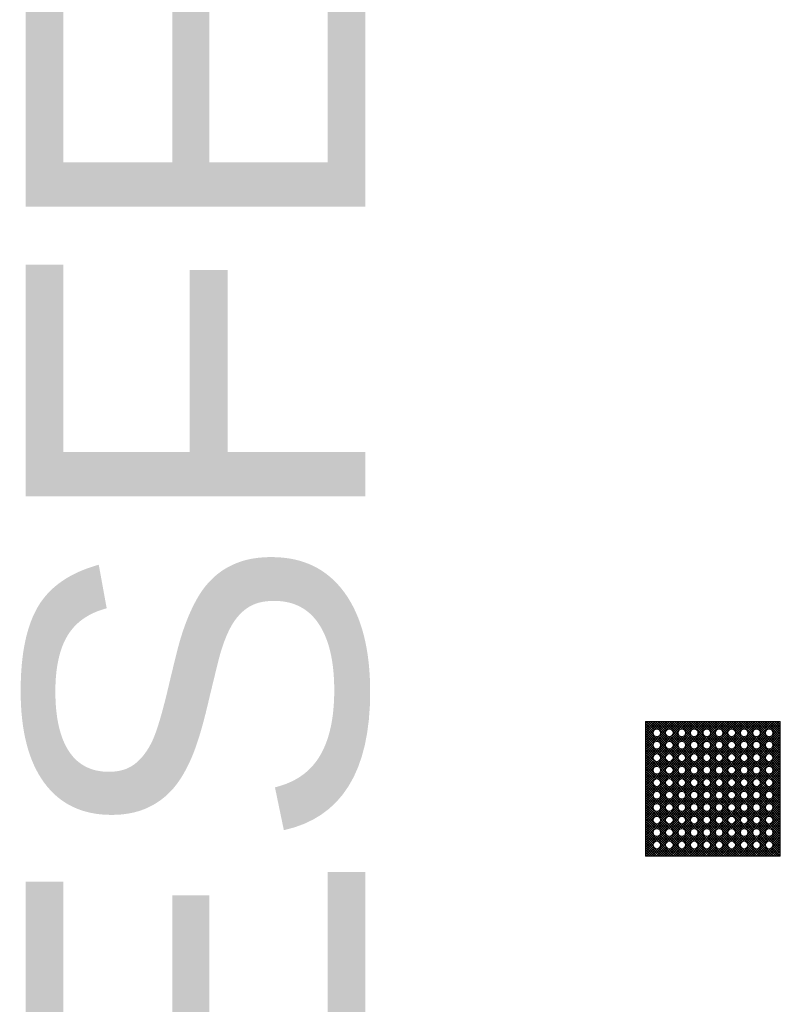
# Model space of a CAD drawing. Header units: metres. Extents: x 0.4 to 30.1, y -10.7 to 8.6.
# Tile 256 of 256: x 24 to 27.4, y -0.1 to 4.3. Entities that reach past the tile are written whole.
import ezdxf

# ---------------------------------------------------------------- set-up
doc = ezdxf.new("R2010")
doc.units = ezdxf.units.M
doc.layers.add('_Bodenaufbauten 20230510 (2D)', color=7, linetype='Continuous', lineweight=9)
doc.layers.add('Keine', color=7, linetype='Continuous', lineweight=9)
doc.styles.add('Arial', font='arial.ttf')

# ---------------------------------------------------------------- blocks, each defined once
blk = doc.blocks.new('Bodenaufbauten 20230510 (2D)')
at = {"layer": 'Keine', "linetype": 'Continuous', "lineweight": 5, "true_color": 0xb9b9b9, "transparency": 33554687}
h = blk.add_hatch(dxfattribs=at)
h.set_pattern_fill('Dämm', color=9, style=0, pattern_type=2)
h.set_pattern_definition([(-45, (0, 0), (0.0053033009, 0.0053033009), []), (-135, (0, 0), (0.0053033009, -0.0053033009), [])])
h.paths.add_polyline_path([(26.765, 1.16), (27.365, 1.16), (27.365, 0.56), (26.765, 0.56)])
at = {"layer": 'Keine', "color": 7, "linetype": 'Continuous', "lineweight": 9, "transparency": 33554687, "flags": 128}
blk.add_lwpolyline([(26.765, 1.16), (27.365, 1.16), (27.365, 0.56), (26.765, 0.56)], close=True, dxfattribs=at)
at = {"layer": 'Keine', "insert": (24.0032, -4), "char_height": 1.513086, "attachment_point": 1, "rotation": 90, "line_spacing_factor": 0.968982, "style": 'Arial'}
blk.add_mtext('COESFELD', dxfattribs=at)
at = {"color": 255, "linetype": 'Continuous', "lineweight": 9, "transparency": 33554687}
for points in [[(26.815, 1.0935), (26.80333, 1.09833), (26.7985, 1.11), (26.80333, 1.12167), (26.815, 1.1265), (26.82667, 1.12167), (26.8315, 1.11), (26.82667, 1.09833)], [(26.87056, 1.0935), (26.85889, 1.09833), (26.85406, 1.11), (26.85889, 1.12167), (26.87056, 1.1265), (26.88222, 1.12167), (26.88706, 1.11), (26.88222, 1.09833)], [(26.92611, 1.0935), (26.91444, 1.09833), (26.90961, 1.11), (26.91444, 1.12167), (26.92611, 1.1265), (26.93778, 1.12167), (26.94261, 1.11), (26.93778, 1.09833)], [(26.98167, 1.0935), (26.97, 1.09833), (26.96517, 1.11), (26.97, 1.12167), (26.98167, 1.1265), (26.99333, 1.12167), (26.99817, 1.11), (26.99333, 1.09833)], [(27.03722, 1.0935), (27.02555, 1.09833), (27.02072, 1.11), (27.02555, 1.12167), (27.03722, 1.1265), (27.04889, 1.12167), (27.05372, 1.11), (27.04889, 1.09833)], [(27.09278, 1.0935), (27.08111, 1.09833), (27.07628, 1.11), (27.08111, 1.12167), (27.09278, 1.1265), (27.10445, 1.12167), (27.10928, 1.11), (27.10445, 1.09833)], [(27.14833, 1.0935), (27.13667, 1.09833), (27.13183, 1.11), (27.13667, 1.12167), (27.14833, 1.1265), (27.16, 1.12167), (27.16483, 1.11), (27.16, 1.09833)], [(27.20389, 1.0935), (27.19222, 1.09833), (27.18739, 1.11), (27.19222, 1.12167), (27.20389, 1.1265), (27.21556, 1.12167), (27.22039, 1.11), (27.21556, 1.09833)], [(27.25944, 1.0935), (27.24778, 1.09833), (27.24294, 1.11), (27.24778, 1.12167), (27.25944, 1.1265), (27.27111, 1.12167), (27.27594, 1.11), (27.27111, 1.09833)], [(27.315, 1.0935), (27.30333, 1.09833), (27.2985, 1.11), (27.30333, 1.12167), (27.315, 1.1265), (27.32667, 1.12167), (27.3315, 1.11), (27.32667, 1.09833)], [(26.815, 1.07094), (26.82667, 1.06611), (26.8315, 1.05444), (26.82667, 1.04278), (26.815, 1.03794), (26.80333, 1.04278), (26.7985, 1.05444), (26.80333, 1.06611)], [(26.87056, 1.07094), (26.88222, 1.06611), (26.88706, 1.05444), (26.88222, 1.04278), (26.87056, 1.03794), (26.85889, 1.04278), (26.85406, 1.05444), (26.85889, 1.06611)], [(26.92611, 1.07094), (26.93778, 1.06611), (26.94261, 1.05444), (26.93778, 1.04278), (26.92611, 1.03794), (26.91444, 1.04278), (26.90961, 1.05444), (26.91444, 1.06611)], [(26.98167, 1.07094), (26.99333, 1.06611), (26.99817, 1.05444), (26.99333, 1.04278), (26.98167, 1.03794), (26.97, 1.04278), (26.96517, 1.05444), (26.97, 1.06611)], [(27.03722, 1.07094), (27.04889, 1.06611), (27.05372, 1.05444), (27.04889, 1.04278), (27.03722, 1.03794), (27.02555, 1.04278), (27.02072, 1.05444), (27.02555, 1.06611)], [(27.09278, 1.07094), (27.10445, 1.06611), (27.10928, 1.05444), (27.10445, 1.04278), (27.09278, 1.03794), (27.08111, 1.04278), (27.07628, 1.05444), (27.08111, 1.06611)], [(27.14833, 1.07094), (27.16, 1.06611), (27.16483, 1.05444), (27.16, 1.04278), (27.14833, 1.03794), (27.13667, 1.04278), (27.13183, 1.05444), (27.13667, 1.06611)], [(27.20389, 1.07094), (27.21556, 1.06611), (27.22039, 1.05444), (27.21556, 1.04278), (27.20389, 1.03794), (27.19222, 1.04278), (27.18739, 1.05444), (27.19222, 1.06611)], [(27.25944, 1.07094), (27.27111, 1.06611), (27.27594, 1.05444), (27.27111, 1.04278), (27.25944, 1.03794), (27.24778, 1.04278), (27.24294, 1.05444), (27.24778, 1.06611)], [(27.315, 1.07094), (27.32667, 1.06611), (27.3315, 1.05444), (27.32667, 1.04278), (27.315, 1.03794), (27.30333, 1.04278), (27.2985, 1.05444), (27.30333, 1.06611)], [(26.815, 1.01539), (26.82667, 1.01056), (26.8315, 0.99889), (26.82667, 0.98722), (26.815, 0.98239), (26.80333, 0.98722), (26.7985, 0.99889), (26.80333, 1.01056)], [(26.87056, 1.01539), (26.88222, 1.01056), (26.88706, 0.99889), (26.88222, 0.98722), (26.87056, 0.98239), (26.85889, 0.98722), (26.85406, 0.99889), (26.85889, 1.01056)], [(26.92611, 1.01539), (26.93778, 1.01056), (26.94261, 0.99889), (26.93778, 0.98722), (26.92611, 0.98239), (26.91444, 0.98722), (26.90961, 0.99889), (26.91444, 1.01056)], [(26.98167, 1.01539), (26.99333, 1.01056), (26.99817, 0.99889), (26.99333, 0.98722), (26.98167, 0.98239), (26.97, 0.98722), (26.96517, 0.99889), (26.97, 1.01056)], [(27.03722, 1.01539), (27.04889, 1.01056), (27.05372, 0.99889), (27.04889, 0.98722), (27.03722, 0.98239), (27.02555, 0.98722), (27.02072, 0.99889), (27.02555, 1.01056)], [(27.09278, 1.01539), (27.10445, 1.01056), (27.10928, 0.99889), (27.10445, 0.98722), (27.09278, 0.98239), (27.08111, 0.98722), (27.07628, 0.99889), (27.08111, 1.01056)], [(27.14833, 1.01539), (27.16, 1.01056), (27.16483, 0.99889), (27.16, 0.98722), (27.14833, 0.98239), (27.13667, 0.98722), (27.13183, 0.99889), (27.13667, 1.01056)], [(27.20389, 1.01539), (27.21556, 1.01056), (27.22039, 0.99889), (27.21556, 0.98722), (27.20389, 0.98239), (27.19222, 0.98722), (27.18739, 0.99889), (27.19222, 1.01056)], [(27.25944, 1.01539), (27.27111, 1.01056), (27.27594, 0.99889), (27.27111, 0.98722), (27.25944, 0.98239), (27.24778, 0.98722), (27.24294, 0.99889), (27.24778, 1.01056)], [(27.315, 1.01539), (27.32667, 1.01056), (27.3315, 0.99889), (27.32667, 0.98722), (27.315, 0.98239), (27.30333, 0.98722), (27.2985, 0.99889), (27.30333, 1.01056)], [(26.815, 0.95983), (26.82667, 0.955), (26.8315, 0.94333), (26.82667, 0.93167), (26.815, 0.92683), (26.80333, 0.93167), (26.7985, 0.94333), (26.80333, 0.955)], [(26.87056, 0.95983), (26.88222, 0.955), (26.88706, 0.94333), (26.88222, 0.93167), (26.87056, 0.92683), (26.85889, 0.93167), (26.85406, 0.94333), (26.85889, 0.955)], [(26.92611, 0.95983), (26.93778, 0.955), (26.94261, 0.94333), (26.93778, 0.93167), (26.92611, 0.92683), (26.91444, 0.93167), (26.90961, 0.94333), (26.91444, 0.955)], [(26.98167, 0.95983), (26.99333, 0.955), (26.99817, 0.94333), (26.99333, 0.93167), (26.98167, 0.92683), (26.97, 0.93167), (26.96517, 0.94333), (26.97, 0.955)], [(27.03722, 0.95983), (27.04889, 0.955), (27.05372, 0.94333), (27.04889, 0.93167), (27.03722, 0.92683), (27.02555, 0.93167), (27.02072, 0.94333), (27.02555, 0.955)], [(27.09278, 0.95983), (27.10445, 0.955), (27.10928, 0.94333), (27.10445, 0.93167), (27.09278, 0.92683), (27.08111, 0.93167), (27.07628, 0.94333), (27.08111, 0.955)], [(27.14833, 0.95983), (27.16, 0.955), (27.16483, 0.94333), (27.16, 0.93167), (27.14833, 0.92683), (27.13667, 0.93167), (27.13183, 0.94333), (27.13667, 0.955)], [(27.20389, 0.95983), (27.21556, 0.955), (27.22039, 0.94333), (27.21556, 0.93167), (27.20389, 0.92683), (27.19222, 0.93167), (27.18739, 0.94333), (27.19222, 0.955)], [(27.25944, 0.95983), (27.27111, 0.955), (27.27594, 0.94333), (27.27111, 0.93167), (27.25944, 0.92683), (27.24778, 0.93167), (27.24294, 0.94333), (27.24778, 0.955)], [(27.315, 0.95983), (27.32667, 0.955), (27.3315, 0.94333), (27.32667, 0.93167), (27.315, 0.92683), (27.30333, 0.93167), (27.2985, 0.94333), (27.30333, 0.955)], [(26.815, 0.90428), (26.82667, 0.89945), (26.8315, 0.88778), (26.82667, 0.87611), (26.815, 0.87128), (26.80333, 0.87611), (26.7985, 0.88778), (26.80333, 0.89945)], [(26.87056, 0.90428), (26.88222, 0.89945), (26.88706, 0.88778), (26.88222, 0.87611), (26.87056, 0.87128), (26.85889, 0.87611), (26.85406, 0.88778), (26.85889, 0.89945)], [(26.92611, 0.90428), (26.93778, 0.89945), (26.94261, 0.88778), (26.93778, 0.87611), (26.92611, 0.87128), (26.91444, 0.87611), (26.90961, 0.88778), (26.91444, 0.89945)], [(26.98167, 0.90428), (26.99333, 0.89945), (26.99817, 0.88778), (26.99333, 0.87611), (26.98167, 0.87128), (26.97, 0.87611), (26.96517, 0.88778), (26.97, 0.89945)], [(27.03722, 0.90428), (27.04889, 0.89945), (27.05372, 0.88778), (27.04889, 0.87611), (27.03722, 0.87128), (27.02555, 0.87611), (27.02072, 0.88778), (27.02555, 0.89945)], [(27.09278, 0.90428), (27.10445, 0.89945), (27.10928, 0.88778), (27.10445, 0.87611), (27.09278, 0.87128), (27.08111, 0.87611), (27.07628, 0.88778), (27.08111, 0.89945)], [(27.14833, 0.90428), (27.16, 0.89945), (27.16483, 0.88778), (27.16, 0.87611), (27.14833, 0.87128), (27.13667, 0.87611), (27.13183, 0.88778), (27.13667, 0.89945)], [(27.20389, 0.90428), (27.21556, 0.89945), (27.22039, 0.88778), (27.21556, 0.87611), (27.20389, 0.87128), (27.19222, 0.87611), (27.18739, 0.88778), (27.19222, 0.89945)], [(27.25944, 0.90428), (27.27111, 0.89945), (27.27594, 0.88778), (27.27111, 0.87611), (27.25944, 0.87128), (27.24778, 0.87611), (27.24294, 0.88778), (27.24778, 0.89945)], [(27.315, 0.90428), (27.32667, 0.89945), (27.3315, 0.88778), (27.32667, 0.87611), (27.315, 0.87128), (27.30333, 0.87611), (27.2985, 0.88778), (27.30333, 0.89945)], [(26.815, 0.84872), (26.82667, 0.84389), (26.8315, 0.83222), (26.82667, 0.82055), (26.815, 0.81572), (26.80333, 0.82055), (26.7985, 0.83222), (26.80333, 0.84389)], [(26.87056, 0.84872), (26.88222, 0.84389), (26.88706, 0.83222), (26.88222, 0.82055), (26.87056, 0.81572), (26.85889, 0.82055), (26.85406, 0.83222), (26.85889, 0.84389)], [(26.92611, 0.84872), (26.93778, 0.84389), (26.94261, 0.83222), (26.93778, 0.82055), (26.92611, 0.81572), (26.91444, 0.82055), (26.90961, 0.83222), (26.91444, 0.84389)], [(26.98167, 0.84872), (26.99333, 0.84389), (26.99817, 0.83222), (26.99333, 0.82055), (26.98167, 0.81572), (26.97, 0.82055), (26.96517, 0.83222), (26.97, 0.84389)], [(27.03722, 0.84872), (27.04889, 0.84389), (27.05372, 0.83222), (27.04889, 0.82055), (27.03722, 0.81572), (27.02555, 0.82055), (27.02072, 0.83222), (27.02555, 0.84389)], [(27.09278, 0.84872), (27.10445, 0.84389), (27.10928, 0.83222), (27.10445, 0.82055), (27.09278, 0.81572), (27.08111, 0.82055), (27.07628, 0.83222), (27.08111, 0.84389)], [(27.14833, 0.84872), (27.16, 0.84389), (27.16483, 0.83222), (27.16, 0.82055), (27.14833, 0.81572), (27.13667, 0.82055), (27.13183, 0.83222), (27.13667, 0.84389)], [(27.20389, 0.84872), (27.21556, 0.84389), (27.22039, 0.83222), (27.21556, 0.82055), (27.20389, 0.81572), (27.19222, 0.82055), (27.18739, 0.83222), (27.19222, 0.84389)], [(27.25944, 0.84872), (27.27111, 0.84389), (27.27594, 0.83222), (27.27111, 0.82055), (27.25944, 0.81572), (27.24778, 0.82055), (27.24294, 0.83222), (27.24778, 0.84389)], [(27.315, 0.84872), (27.32667, 0.84389), (27.3315, 0.83222), (27.32667, 0.82055), (27.315, 0.81572), (27.30333, 0.82055), (27.2985, 0.83222), (27.30333, 0.84389)], [(26.815, 0.79317), (26.82667, 0.78833), (26.8315, 0.77667), (26.82667, 0.765), (26.815, 0.76017), (26.80333, 0.765), (26.7985, 0.77667), (26.80333, 0.78833)], [(26.87056, 0.79317), (26.88222, 0.78833), (26.88706, 0.77667), (26.88222, 0.765), (26.87056, 0.76017), (26.85889, 0.765), (26.85406, 0.77667), (26.85889, 0.78833)], [(26.92611, 0.79317), (26.93778, 0.78833), (26.94261, 0.77667), (26.93778, 0.765), (26.92611, 0.76017), (26.91444, 0.765), (26.90961, 0.77667), (26.91444, 0.78833)], [(26.98167, 0.79317), (26.99333, 0.78833), (26.99817, 0.77667), (26.99333, 0.765), (26.98167, 0.76017), (26.97, 0.765), (26.96517, 0.77667), (26.97, 0.78833)], [(27.03722, 0.79317), (27.04889, 0.78833), (27.05372, 0.77667), (27.04889, 0.765), (27.03722, 0.76017), (27.02555, 0.765), (27.02072, 0.77667), (27.02555, 0.78833)], [(27.09278, 0.79317), (27.10445, 0.78833), (27.10928, 0.77667), (27.10445, 0.765), (27.09278, 0.76017), (27.08111, 0.765), (27.07628, 0.77667), (27.08111, 0.78833)], [(27.14833, 0.79317), (27.16, 0.78833), (27.16483, 0.77667), (27.16, 0.765), (27.14833, 0.76017), (27.13667, 0.765), (27.13183, 0.77667), (27.13667, 0.78833)], [(27.20389, 0.79317), (27.21556, 0.78833), (27.22039, 0.77667), (27.21556, 0.765), (27.20389, 0.76017), (27.19222, 0.765), (27.18739, 0.77667), (27.19222, 0.78833)], [(27.25944, 0.79317), (27.27111, 0.78833), (27.27594, 0.77667), (27.27111, 0.765), (27.25944, 0.76017), (27.24778, 0.765), (27.24294, 0.77667), (27.24778, 0.78833)], [(27.315, 0.79317), (27.32667, 0.78833), (27.3315, 0.77667), (27.32667, 0.765), (27.315, 0.76017), (27.30333, 0.765), (27.2985, 0.77667), (27.30333, 0.78833)], [(26.815, 0.73761), (26.82667, 0.73278), (26.8315, 0.72111), (26.82667, 0.70944), (26.815, 0.70461), (26.80333, 0.70944), (26.7985, 0.72111), (26.80333, 0.73278)], [(26.87056, 0.73761), (26.88222, 0.73278), (26.88706, 0.72111), (26.88222, 0.70944), (26.87056, 0.70461), (26.85889, 0.70944), (26.85406, 0.72111), (26.85889, 0.73278)], [(26.92611, 0.73761), (26.93778, 0.73278), (26.94261, 0.72111), (26.93778, 0.70944), (26.92611, 0.70461), (26.91444, 0.70944), (26.90961, 0.72111), (26.91444, 0.73278)], [(26.98167, 0.73761), (26.99333, 0.73278), (26.99817, 0.72111), (26.99333, 0.70944), (26.98167, 0.70461), (26.97, 0.70944), (26.96517, 0.72111), (26.97, 0.73278)], [(27.03722, 0.73761), (27.04889, 0.73278), (27.05372, 0.72111), (27.04889, 0.70944), (27.03722, 0.70461), (27.02555, 0.70944), (27.02072, 0.72111), (27.02555, 0.73278)], [(27.09278, 0.73761), (27.10445, 0.73278), (27.10928, 0.72111), (27.10445, 0.70944), (27.09278, 0.70461), (27.08111, 0.70944), (27.07628, 0.72111), (27.08111, 0.73278)], [(27.14833, 0.73761), (27.16, 0.73278), (27.16483, 0.72111), (27.16, 0.70944), (27.14833, 0.70461), (27.13667, 0.70944), (27.13183, 0.72111), (27.13667, 0.73278)], [(27.20389, 0.73761), (27.21556, 0.73278), (27.22039, 0.72111), (27.21556, 0.70944), (27.20389, 0.70461), (27.19222, 0.70944), (27.18739, 0.72111), (27.19222, 0.73278)], [(27.25944, 0.73761), (27.27111, 0.73278), (27.27594, 0.72111), (27.27111, 0.70944), (27.25944, 0.70461), (27.24778, 0.70944), (27.24294, 0.72111), (27.24778, 0.73278)], [(27.315, 0.73761), (27.32667, 0.73278), (27.3315, 0.72111), (27.32667, 0.70944), (27.315, 0.70461), (27.30333, 0.70944), (27.2985, 0.72111), (27.30333, 0.73278)], [(26.815, 0.68206), (26.82667, 0.67722), (26.8315, 0.66556), (26.82667, 0.65389), (26.815, 0.64906), (26.80333, 0.65389), (26.7985, 0.66556), (26.80333, 0.67722)], [(26.87056, 0.68206), (26.88222, 0.67722), (26.88706, 0.66556), (26.88222, 0.65389), (26.87056, 0.64906), (26.85889, 0.65389), (26.85406, 0.66556), (26.85889, 0.67722)], [(26.92611, 0.68206), (26.93778, 0.67722), (26.94261, 0.66556), (26.93778, 0.65389), (26.92611, 0.64906), (26.91444, 0.65389), (26.90961, 0.66556), (26.91444, 0.67722)], [(26.98167, 0.68206), (26.99333, 0.67722), (26.99817, 0.66556), (26.99333, 0.65389), (26.98167, 0.64906), (26.97, 0.65389), (26.96517, 0.66556), (26.97, 0.67722)], [(27.03722, 0.68206), (27.04889, 0.67722), (27.05372, 0.66556), (27.04889, 0.65389), (27.03722, 0.64906), (27.02555, 0.65389), (27.02072, 0.66556), (27.02555, 0.67722)], [(27.09278, 0.68206), (27.10445, 0.67722), (27.10928, 0.66556), (27.10445, 0.65389), (27.09278, 0.64906), (27.08111, 0.65389), (27.07628, 0.66556), (27.08111, 0.67722)], [(27.14833, 0.68206), (27.16, 0.67722), (27.16483, 0.66556), (27.16, 0.65389), (27.14833, 0.64906), (27.13667, 0.65389), (27.13183, 0.66556), (27.13667, 0.67722)], [(27.20389, 0.68206), (27.21556, 0.67722), (27.22039, 0.66556), (27.21556, 0.65389), (27.20389, 0.64906), (27.19222, 0.65389), (27.18739, 0.66556), (27.19222, 0.67722)], [(27.25944, 0.68206), (27.27111, 0.67722), (27.27594, 0.66556), (27.27111, 0.65389), (27.25944, 0.64906), (27.24778, 0.65389), (27.24294, 0.66556), (27.24778, 0.67722)], [(27.315, 0.68206), (27.32667, 0.67722), (27.3315, 0.66556), (27.32667, 0.65389), (27.315, 0.64906), (27.30333, 0.65389), (27.2985, 0.66556), (27.30333, 0.67722)], [(26.815, 0.5935), (26.80333, 0.59833), (26.7985, 0.61), (26.80333, 0.62167), (26.815, 0.6265), (26.82667, 0.62167), (26.8315, 0.61), (26.82667, 0.59833)], [(26.87056, 0.5935), (26.85889, 0.59833), (26.85406, 0.61), (26.85889, 0.62167), (26.87056, 0.6265), (26.88222, 0.62167), (26.88706, 0.61), (26.88222, 0.59833)], [(26.92611, 0.5935), (26.91444, 0.59833), (26.90961, 0.61), (26.91444, 0.62167), (26.92611, 0.6265), (26.93778, 0.62167), (26.94261, 0.61), (26.93778, 0.59833)], [(26.98167, 0.5935), (26.97, 0.59833), (26.96517, 0.61), (26.97, 0.62167), (26.98167, 0.6265), (26.99333, 0.62167), (26.99817, 0.61), (26.99333, 0.59833)], [(27.03722, 0.5935), (27.02555, 0.59833), (27.02072, 0.61), (27.02555, 0.62167), (27.03722, 0.6265), (27.04889, 0.62167), (27.05372, 0.61), (27.04889, 0.59833)], [(27.09278, 0.5935), (27.08111, 0.59833), (27.07628, 0.61), (27.08111, 0.62167), (27.09278, 0.6265), (27.10445, 0.62167), (27.10928, 0.61), (27.10445, 0.59833)], [(27.14833, 0.5935), (27.13667, 0.59833), (27.13183, 0.61), (27.13667, 0.62167), (27.14833, 0.6265), (27.16, 0.62167), (27.16483, 0.61), (27.16, 0.59833)], [(27.20389, 0.5935), (27.19222, 0.59833), (27.18739, 0.61), (27.19222, 0.62167), (27.20389, 0.6265), (27.21556, 0.62167), (27.22039, 0.61), (27.21556, 0.59833)], [(27.25944, 0.5935), (27.24778, 0.59833), (27.24294, 0.61), (27.24778, 0.62167), (27.25944, 0.6265), (27.27111, 0.62167), (27.27594, 0.61), (27.27111, 0.59833)], [(27.315, 0.5935), (27.30333, 0.59833), (27.2985, 0.61), (27.30333, 0.62167), (27.315, 0.6265), (27.32667, 0.62167), (27.3315, 0.61), (27.32667, 0.59833)]]:
    blk.add_wipeout(points, dxfattribs=at).dxf.layer = 'Keine'
at = {"layer": 'Keine', "color": 7, "linetype": 'Continuous', "lineweight": 9, "transparency": 33554687}
for centre in [(26.815, 1.11), (26.87056, 1.11), (26.92611, 1.11), (26.98167, 1.11), (27.03722, 1.11), (27.09278, 1.11), (27.14833, 1.11), (27.20389, 1.11), (27.25944, 1.11), (27.315, 1.11), (26.815, 1.05444), (26.87056, 1.05444), (26.92611, 1.05444), (26.98167, 1.05444), (27.03722, 1.05444), (27.09278, 1.05444), (27.14833, 1.05444), (27.20389, 1.05444), (27.25944, 1.05444), (27.315, 1.05444), (26.815, 0.99889), (26.87056, 0.99889), (26.92611, 0.99889), (26.98167, 0.99889), (27.03722, 0.99889), (27.09278, 0.99889), (27.14833, 0.99889), (27.20389, 0.99889), (27.25944, 0.99889), (27.315, 0.99889), (26.815, 0.94333), (26.87056, 0.94333), (26.92611, 0.94333), (26.98167, 0.94333), (27.03722, 0.94333), (27.09278, 0.94333), (27.14833, 0.94333), (27.20389, 0.94333), (27.25944, 0.94333), (27.315, 0.94333), (26.815, 0.88778), (26.87056, 0.88778), (26.92611, 0.88778), (26.98167, 0.88778), (27.03722, 0.88778), (27.09278, 0.88778), (27.14833, 0.88778), (27.20389, 0.88778), (27.25944, 0.88778), (27.315, 0.88778), (26.815, 0.83222), (26.87056, 0.83222), (26.92611, 0.83222), (26.98167, 0.83222), (27.03722, 0.83222), (27.09278, 0.83222), (27.14833, 0.83222), (27.20389, 0.83222), (27.25944, 0.83222), (27.315, 0.83222), (26.815, 0.77667), (26.87056, 0.77667), (26.92611, 0.77667), (26.98167, 0.77667), (27.03722, 0.77667), (27.09278, 0.77667), (27.14833, 0.77667), (27.20389, 0.77667), (27.25944, 0.77667), (27.315, 0.77667), (26.815, 0.72111), (26.87056, 0.72111), (26.92611, 0.72111), (26.98167, 0.72111), (27.03722, 0.72111), (27.09278, 0.72111), (27.14833, 0.72111), (27.20389, 0.72111), (27.25944, 0.72111), (27.315, 0.72111), (26.815, 0.66556), (26.87056, 0.66556), (26.92611, 0.66556), (26.98167, 0.66556), (27.03722, 0.66556), (27.09278, 0.66556), (27.14833, 0.66556), (27.20389, 0.66556), (27.25944, 0.66556), (27.315, 0.66556), (26.815, 0.61), (26.87056, 0.61), (26.92611, 0.61), (26.98167, 0.61), (27.03722, 0.61), (27.09278, 0.61), (27.14833, 0.61), (27.20389, 0.61), (27.25944, 0.61), (27.315, 0.61)]:
    blk.add_circle(centre, 0.0165, dxfattribs=at)

msp = doc.modelspace()

# ---------------------------------------------------------------- block references
at = {"layer": '_Bodenaufbauten 20230510 (2D)'}
msp.add_blockref('Bodenaufbauten 20230510 (2D)', (0, 0), dxfattribs=at)

doc.saveas('drawing.dxf')
